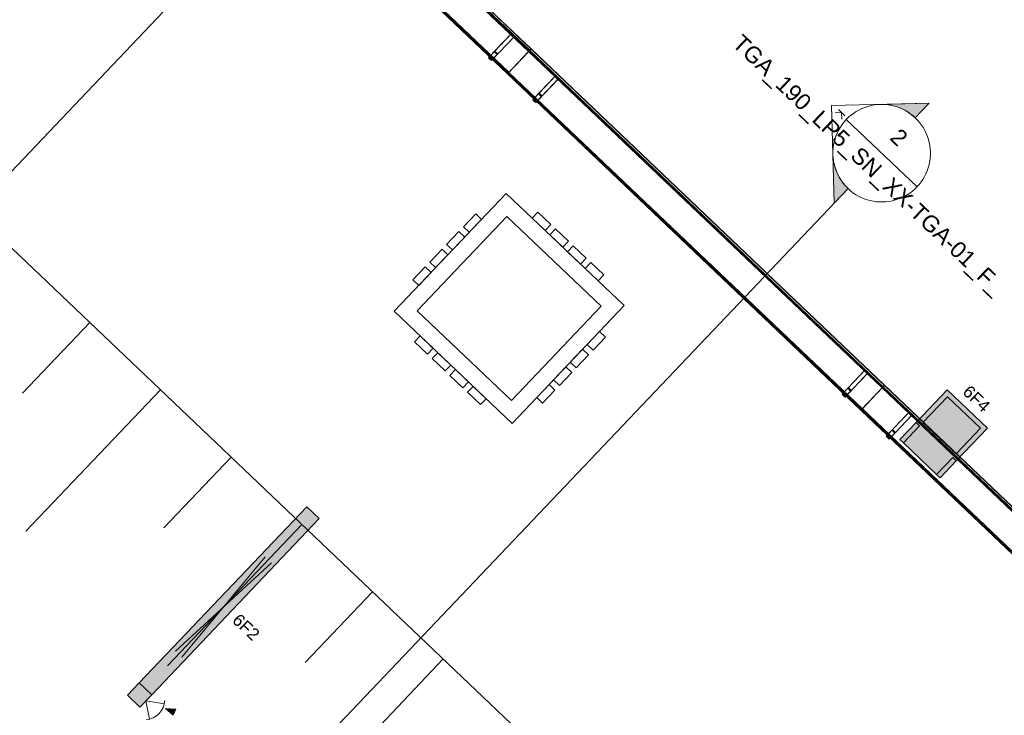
# Model space of a CAD drawing. Header units: metres. Extents: x 32343132.4 to 32343183.8, y 5699224 to 5699274.6.
# Tile 50 of 64: x 32343174.1 to 32343180.2, y 5699243.7 to 5699247.9. Entities that reach past the tile are written whole.
import ezdxf

# ---------------------------------------------------------------- set-up
doc = ezdxf.new("R2010")
doc.units = ezdxf.units.M
for name, color, linetype, lineweight in [('0-1', 7, 'Continuous', 5), ('A-ANNO-NOTE-1', 7, 'Continuous', 5), ('A-ANNO-NOTE-3', 7, 'Continuous', 9), ('A-DETL-GENF', 7, 'Continuous', 18), ('A-DETL-GENF-2', 7, 'Continuous', 50), ('E-LITE-EQPM', 7, 'Continuous', 50), ('E-LITE-EQPM-IDEN', 7, 'Continuous', 9), ('G-ANNO-SYMB-1', 7, 'Continuous', 9)]:
    doc.layers.add(name, color=color, linetype=linetype, lineweight=lineweight)
for name, color, linetype, lineweight, true_color in [('A-DETL-1', 254, 'Continuous', 18, 0xbebebe), ('A-DETL-GENF-3', 2, 'Continuous', 50, 0xffff00), ('A-DETL-GENF-4', 9, 'Continuous', 50, 0x808080), ('A-GENM-1', 7, 'Continuous', 5, 0xcccccc), ('A-MASS-1', 7, 'Continuous', 5, 0xcccccc), ('E-POWR-CNDT-1', 4, 'Continuous', 35, 0x00ffff)]:
    doc.layers.add(name, color=color, linetype=linetype, lineweight=lineweight, true_color=true_color)
doc.styles.add('Arial', font='arial.ttf', dxfattribs={"height": 0.075})
doc.styles.add('Arial_3', font='arial.ttf', dxfattribs={"height": 0.1})

# ---------------------------------------------------------------- blocks, each defined once
blk = doc.blocks.new('construction-roof-accessories--rheinzink-rzk010046 - construction-roof-accessories--rheinzink-rzk010046-3213829-TGA_190_LP5_GR_EG-TGA-01_G_')
at = {"layer": 'A-GENM-1'}
for p, q in [((1.493, 0.1143), (-1.507, 0.1143)), ((-1.507, 0.1143), (-1.507, -0.0751)), ((1.493, 0.1133), (-1.507, 0.1133)), ((-1.507, -0.0741), (-1.507, 0.1133)), ((-1.507, 0.111), (-1.507, 0.1077)), ((-1.507, 0.111), (1.493, 0.111)), ((-1.507, 0.1085), (-1.507, 0.1101)), ((-1.507, 0.1101), (1.493, 0.1101)), ((-1.507, 0.1085), (-1.507, 0.1027)), ((-1.507, 0.1019), (-1.507, 0.1077)), ((-1.507, 0.1027), (-1.507, 0.1019)), ((-1.507, 0.1027), (1.493, 0.1027)), ((-1.507, 0.1019), (1.493, 0.1019)), ((1.493, -0.0751), (1.493, 0.1143)), ((1.493, 0.1133), (1.493, -0.0741)), ((1.493, 0.1077), (1.493, 0.111)), ((1.493, 0.1101), (1.493, 0.1085)), ((1.493, 0.1027), (1.493, 0.1085)), ((1.493, 0.1077), (1.493, 0.1019)), ((1.493, 0.1019), (1.493, 0.1027)), ((-1.507, -0.0741), (1.493, -0.0741)), ((-1.507, -0.0742), (-1.507, -0.0741)), ((-1.507, -0.0741), (1.493, -0.0741)), ((-1.507, -0.0741), (1.493, -0.0741)), ((-1.507, -0.0742), (-1.507, -0.0969)), ((-1.507, -0.0751), (1.493, -0.0751)), ((-1.507, -0.096), (-1.507, -0.0751)), ((1.493, -0.0751), (-1.507, -0.0751)), ((-1.507, -0.0751), (1.493, -0.0751)), ((1.493, -0.0809), (-1.507, -0.0809)), ((-1.507, -0.0809), (-1.507, -0.0826)), ((-1.507, -0.084), (-1.507, -0.081)), ((-1.507, -0.081), (1.493, -0.081)), ((1.493, -0.0818), (-1.507, -0.0818)), ((-1.507, -0.0829), (-1.507, -0.0818)), ((-1.507, -0.0819), (-1.507, -0.0848)), ((-1.507, -0.0819), (1.493, -0.0819)), ((-1.507, -0.0848), (-1.507, -0.084)), ((-1.507, -0.084), (1.493, -0.084)), ((-1.507, -0.0848), (1.493, -0.0848)), ((-1.507, -0.096), (1.493, -0.096)), ((-1.507, -0.0969), (1.493, -0.0969)), ((1.493, -0.0741), (1.493, -0.0742)), ((1.493, -0.0969), (1.493, -0.0742)), ((1.493, -0.0751), (1.493, -0.096)), ((1.493, -0.0826), (1.493, -0.0809)), ((1.493, -0.081), (1.493, -0.084)), ((1.493, -0.0818), (1.493, -0.0829)), ((1.493, -0.0848), (1.493, -0.0819)), ((1.493, -0.084), (1.493, -0.0848))]:
    blk.add_line(p, q, dxfattribs=at)
blk = doc.blocks.new('construction-roof-accessories--rheinzink-rzk010047 - construction-roof-accessories--rheinzink-rzk010047-3217442-TGA_190_LP5_GR_EG-TGA-01_G_')
at = {"layer": 'A-GENM-1'}
for p, q in [((-0.0129, 0.0759), (-0.0129, 0.0826)), ((-0.0129, 0.0826), (-0.0129, -0.1245)), ((-0.0129, 0.0826), (0.0129, 0.0826)), ((-0.0129, 0.0826), (0.0129, 0.0826)), ((0.0129, 0.0759), (-0.0129, 0.0759)), ((-0.0129, -0.1161), (-0.0129, 0.0759)), ((0.0129, 0.0759), (-0.0129, 0.0759)), ((-0.0125, 0.0822), (-0.0125, 0.0322)), ((-0.0125, 0.0322), (-0.0125, 0.0822)), ((-0.0125, 0.0822), (-0.0125, 0.0763)), ((-0.0125, 0.0263), (-0.0125, 0.0822)), ((0.0125, 0.0822), (-0.0125, 0.0822)), ((-0.0125, 0.0822), (0.0125, 0.0822)), ((-0.0125, 0.0822), (0.0125, 0.0822)), ((-0.0125, 0.0822), (0.0125, 0.0822)), ((-0.0125, 0.0763), (-0.0125, 0.0263)), ((0.0125, 0.0763), (-0.0125, 0.0763)), ((-0.0125, 0.0763), (0.0125, 0.0763)), ((-0.0105, 0.0749), (-0.0105, 0.0759)), ((-0.0105, 0.0759), (-0.0105, 0.0757)), ((-0.0105, 0.0759), (0.0105, 0.0759)), ((-0.0105, 0.0759), (0.0105, 0.0759)), ((0.0105, 0.0759), (-0.0105, 0.0759)), ((0.0105, 0.0759), (-0.0105, 0.0759)), ((-0.0105, 0.0749), (-0.0105, 0.0759)), ((-0.0105, 0.0759), (-0.0105, 0.0749)), ((-0.0105, 0.0757), (-0.0105, 0.0754)), ((-0.0105, 0.0757), (0.0105, 0.0757)), ((-0.0105, 0.0754), (-0.0105, 0.0744)), ((-0.0105, 0.0754), (0.0105, 0.0754)), ((-0.0105, 0.0754), (0.0105, 0.0754)), ((-0.0105, 0.0752), (-0.0105, 0.0754)), ((-0.0105, 0.0754), (-0.0105, 0.0744)), ((-0.0105, 0.0742), (-0.0105, 0.0752)), ((-0.0105, 0.0744), (-0.0105, 0.0749)), ((-0.0105, 0.0749), (0.0105, 0.0749)), ((-0.0105, 0.0749), (0.0105, 0.0749)), ((-0.0105, 0.0749), (0.0105, 0.0749)), ((-0.0105, 0.0749), (0.0105, 0.0749)), ((0.0105, 0.0744), (-0.0105, 0.0744)), ((-0.0105, 0.0744), (-0.0105, 0.0742)), ((0.0105, 0.0744), (-0.0105, 0.0744)), ((0, 0.0826), (-0.0045, 0.0826)), ((0, 0.0746), (-0.0045, 0.0746)), ((-0.0033, 0.0826), (-0.0033, 0.0746)), ((-0.0033, 0.0826), (0, 0.0826)), ((0, 0.0746), (-0.0033, 0.0746)), ((0, 0.0826), (0.0033, 0.0826)), ((0.0045, 0.0826), (0, 0.0826)), ((0.0033, 0.0746), (0, 0.0746)), ((0.0045, 0.0746), (0, 0.0746)), ((0.0033, 0.0746), (0.0033, 0.0826)), ((0.0105, 0.0757), (0.0105, 0.0759)), ((0.0105, 0.0759), (0.0105, 0.0749)), ((0.0105, 0.0759), (0.0105, 0.0749)), ((0.0105, 0.0759), (0.0105, 0.0749)), ((0.0105, 0.0754), (0.0105, 0.0757)), ((0.0105, 0.0744), (0.0105, 0.0754)), ((0.0105, 0.0754), (0.0105, 0.0752)), ((0.0105, 0.0744), (0.0105, 0.0754)), ((0.0105, 0.0742), (0.0105, 0.0752)), ((0.0105, 0.0749), (0.0105, 0.0744)), ((0.0105, 0.0742), (0.0105, 0.0744)), ((0.0125, 0.0822), (0.0125, 0.0263)), ((0.0125, 0.0763), (0.0125, 0.0822)), ((0.0125, 0.0822), (0.0125, 0.0322)), ((0.0125, 0.0322), (0.0125, 0.0822)), ((0.0125, 0.0263), (0.0125, 0.0763)), ((0.0129, -0.1245), (0.0129, 0.0826)), ((0.0129, 0.0826), (0.0129, 0.0759)), ((0.0129, 0.0759), (0.0129, -0.1161)), ((-0.0125, 0.0322), (0.0125, 0.0322)), ((-0.0125, 0.0322), (0.0125, 0.0322)), ((-0.0125, 0.0263), (0.0125, 0.0263)), ((-0.0125, 0.0263), (0.0125, 0.0263)), ((-0.0129, -0.1245), (-0.0129, -0.1161)), ((-0.0129, -0.1161), (0.0129, -0.1161)), ((0.0129, -0.1161), (0.0129, -0.1245)), ((-0.0129, -0.1245), (0.0129, -0.1245))]:
    blk.add_line(p, q, dxfattribs=at)
at = {"layer": 'A-GENM-1', "flags": 128}
for points in [[(-0.0045, 0.0826), (-0.0043, 0.0828), (-0.0041, 0.083), (-0.0039, 0.0831), (-0.0037, 0.0833), (-0.0035, 0.0834), (-0.0032, 0.0836), (-0.003, 0.0837), (-0.0028, 0.0838), (-0.0025, 0.0839), (-0.0023, 0.084), (-0.002, 0.0841), (-0.0018, 0.0842), (-0.0015, 0.0843), (-0.0012, 0.0843), (-0.001, 0.0844), (-0.0007, 0.0844), (-0.0005, 0.0845), (-0.0002, 0.0845), (0, 0.0845)], [(-0.004, 0.074), (-0.004, 0.074), (-0.004, 0.074), (-0.0041, 0.074), (-0.0041, 0.074), (-0.0041, 0.074), (-0.0041, 0.074), (-0.0041, 0.074), (-0.0042, 0.074), (-0.0042, 0.074), (-0.0042, 0.074), (-0.0042, 0.074), (-0.0042, 0.074), (-0.0043, 0.074), (-0.0043, 0.074), (-0.0043, 0.074), (-0.0043, 0.0741), (-0.0043, 0.0741), (-0.0043, 0.0741), (-0.0044, 0.0741), (-0.0044, 0.0741), (-0.0044, 0.0741), (-0.0044, 0.0741), (-0.0044, 0.0742), (-0.0044, 0.0742), (-0.0044, 0.0742), (-0.0044, 0.0742), (-0.0045, 0.0742), (-0.0045, 0.0743), (-0.0045, 0.0743), (-0.0045, 0.0743), (-0.0045, 0.0743), (-0.0045, 0.0743), (-0.0045, 0.0744), (-0.0045, 0.0744), (-0.0045, 0.0744), (-0.0045, 0.0744), (-0.0045, 0.0744), (-0.0045, 0.0745), (-0.0045, 0.0745), (-0.0045, 0.0745), (-0.0045, 0.0745), (-0.0045, 0.0745), (-0.0045, 0.0746), (-0.0045, 0.0746)], [(0, 0.074), (-0.0002, 0.074), (-0.0003, 0.074), (-0.0005, 0.074), (-0.0006, 0.074), (-0.0008, 0.074), (-0.0009, 0.074), (-0.0011, 0.074), (-0.0013, 0.074), (-0.0014, 0.074), (-0.0016, 0.074), (-0.0017, 0.074), (-0.0018, 0.074), (-0.002, 0.074), (-0.0021, 0.074), (-0.0023, 0.074), (-0.0024, 0.074), (-0.0025, 0.074), (-0.0026, 0.074), (-0.0027, 0.074), (-0.0029, 0.074), (-0.003, 0.074), (-0.0031, 0.074), (-0.0032, 0.074), (-0.0033, 0.074), (-0.0034, 0.074), (-0.0034, 0.074), (-0.0035, 0.074), (-0.0036, 0.074), (-0.0037, 0.074), (-0.0037, 0.074), (-0.0038, 0.074), (-0.0038, 0.074), (-0.0039, 0.074), (-0.0039, 0.074), (-0.0039, 0.074), (-0.004, 0.074), (-0.004, 0.074), (-0.004, 0.074), (-0.004, 0.074)], [(-0.004, 0.074), (-0.004, 0.074), (-0.004, 0.074), (-0.004, 0.074), (-0.0039, 0.074), (-0.0039, 0.074), (-0.0039, 0.074), (-0.0038, 0.074), (-0.0038, 0.074), (-0.0037, 0.074), (-0.0037, 0.074), (-0.0036, 0.074), (-0.0035, 0.074), (-0.0035, 0.074), (-0.0034, 0.074), (-0.0033, 0.074), (-0.0032, 0.074), (-0.0031, 0.074), (-0.003, 0.074), (-0.0029, 0.074), (-0.0028, 0.074), (-0.0027, 0.074), (-0.0025, 0.074), (-0.0024, 0.074), (-0.0023, 0.074), (-0.0022, 0.074), (-0.002, 0.074), (-0.0019, 0.074), (-0.0017, 0.074), (-0.0016, 0.074), (-0.0014, 0.074), (-0.0013, 0.074), (-0.0011, 0.074), (-0.001, 0.074), (-0.0008, 0.074), (-0.0007, 0.074), (-0.0005, 0.074), (-0.0004, 0.074), (-0.0002, 0.074), (0, 0.074), (0, 0.074)], [(0, 0.0845), (0.0003, 0.0845), (0.0005, 0.0845), (0.0008, 0.0844), (0.0011, 0.0844), (0.0013, 0.0843), (0.0016, 0.0843), (0.0018, 0.0842), (0.0021, 0.0841), (0.0023, 0.084), (0.0026, 0.0839), (0.0028, 0.0838), (0.0031, 0.0837), (0.0033, 0.0835), (0.0035, 0.0834), (0.0038, 0.0833), (0.004, 0.0831), (0.0042, 0.0829), (0.0044, 0.0827), (0.0045, 0.0826)], [(0, 0.074), (0.0002, 0.074), (0.0003, 0.074), (0.0005, 0.074), (0.0006, 0.074), (0.0008, 0.074), (0.0009, 0.074), (0.0011, 0.074), (0.0013, 0.074), (0.0014, 0.074), (0.0016, 0.074), (0.0017, 0.074), (0.0018, 0.074), (0.002, 0.074), (0.0021, 0.074), (0.0023, 0.074), (0.0024, 0.074), (0.0025, 0.074), (0.0026, 0.074), (0.0027, 0.074), (0.0029, 0.074), (0.003, 0.074), (0.0031, 0.074), (0.0032, 0.074), (0.0033, 0.074), (0.0034, 0.074), (0.0034, 0.074), (0.0035, 0.074), (0.0036, 0.074), (0.0037, 0.074), (0.0037, 0.074), (0.0038, 0.074), (0.0038, 0.074), (0.0039, 0.074), (0.0039, 0.074), (0.0039, 0.074), (0.004, 0.074), (0.004, 0.074), (0.004, 0.074), (0.004, 0.074)], [(0.004, 0.074), (0.004, 0.074), (0.004, 0.074), (0.004, 0.074), (0.0039, 0.074), (0.0039, 0.074), (0.0039, 0.074), (0.0038, 0.074), (0.0038, 0.074), (0.0037, 0.074), (0.0037, 0.074), (0.0036, 0.074), (0.0035, 0.074), (0.0035, 0.074), (0.0034, 0.074), (0.0033, 0.074), (0.0032, 0.074), (0.0031, 0.074), (0.003, 0.074), (0.0029, 0.074), (0.0028, 0.074), (0.0027, 0.074), (0.0025, 0.074), (0.0024, 0.074), (0.0023, 0.074), (0.0022, 0.074), (0.002, 0.074), (0.0019, 0.074), (0.0017, 0.074), (0.0016, 0.074), (0.0014, 0.074), (0.0013, 0.074), (0.0011, 0.074), (0.001, 0.074), (0.0008, 0.074), (0.0007, 0.074), (0.0005, 0.074), (0.0004, 0.074), (0.0002, 0.074), (0, 0.074), (0, 0.074)], [(0.0045, 0.0746), (0.0045, 0.0746), (0.0045, 0.0745), (0.0045, 0.0745), (0.0045, 0.0745), (0.0045, 0.0745), (0.0045, 0.0745), (0.0045, 0.0744), (0.0045, 0.0744), (0.0045, 0.0744), (0.0045, 0.0744), (0.0045, 0.0743), (0.0045, 0.0743), (0.0045, 0.0743), (0.0045, 0.0743), (0.0045, 0.0743), (0.0045, 0.0742), (0.0045, 0.0742), (0.0044, 0.0742), (0.0044, 0.0742), (0.0044, 0.0742), (0.0044, 0.0742), (0.0044, 0.0741), (0.0044, 0.0741), (0.0044, 0.0741), (0.0044, 0.0741), (0.0043, 0.0741), (0.0043, 0.0741), (0.0043, 0.0741), (0.0043, 0.074), (0.0043, 0.074), (0.0042, 0.074), (0.0042, 0.074), (0.0042, 0.074), (0.0042, 0.074), (0.0042, 0.074), (0.0042, 0.074), (0.0041, 0.074), (0.0041, 0.074), (0.0041, 0.074), (0.0041, 0.074), (0.004, 0.074), (0.004, 0.074), (0.004, 0.074), (0.004, 0.074)]]:
    blk.add_lwpolyline(points, dxfattribs=at)
at = {"layer": 'A-GENM-1'}
for centre in [(0, 0.0786), (0, 0.0776)]:
    blk.add_ellipse(centre, major_axis=(-0.0271, 0), ratio=0.13736, start_param=1.173287, end_param=1.968306, dxfattribs=at)
blk = doc.blocks.new('Aushub1 - Aushub-3534796-TGA_190_LP5_GR_EG-TGA-01_G_')
at = {"layer": 'A-MASS-1'}
for p, q in [((96.6441, -3.2816), (97.0577, -2.8469)), ((96.6652, -4.1299), (97.4924, -3.2605)), ((97.5135, -4.1088), (97.9271, -3.6741)), ((97.5346, -4.957), (98.3617, -4.0876)), ((98.3829, -4.9359), (98.7964, -4.5012)), ((98.404, -5.7842), (99.2311, -4.9148))]:
    blk.add_line(p, q, dxfattribs=at)
blk = doc.blocks.new('ARC_190_LPX_FM_Stellplätze_rvt-1-TGA_190_LP5_GR_EG-TGA-01_G_')
at = {"layer": 'A-MASS-1'}
for p, q in [((32343147.043, 5699272.2671), (32343181.5291, 5699239.4576)), ((32343147.043, 5699272.2667), (32343181.5287, 5699239.4576))]:
    blk.add_line(p, q, dxfattribs=at)
at = {"layer": 'A-GENM-1'}
for name, p, rotation in [('construction-roof-accessories--rheinzink-rzk010046 - construction-roof-accessories--rheinzink-rzk010046-3213829-TGA_190_LP5_GR_EG-TGA-01_G_', (32343176.1292, 5699248.7256), 136.4272566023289), ('construction-roof-accessories--rheinzink-rzk010047 - construction-roof-accessories--rheinzink-rzk010047-3217442-TGA_190_LP5_GR_EG-TGA-01_G_', (32343177.0921, 5699247.7537), 136.4272566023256), ('construction-roof-accessories--rheinzink-rzk010046 - construction-roof-accessories--rheinzink-rzk010046-3213829-TGA_190_LP5_GR_EG-TGA-01_G_', (32343178.3027, 5699246.6577), 136.4272566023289), ('construction-roof-accessories--rheinzink-rzk010047 - construction-roof-accessories--rheinzink-rzk010047-3217442-TGA_190_LP5_GR_EG-TGA-01_G_', (32343177.3638, 5699247.4953), 136.4272566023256), ('construction-roof-accessories--rheinzink-rzk010047 - construction-roof-accessories--rheinzink-rzk010047-3217442-TGA_190_LP5_GR_EG-TGA-01_G_', (32343179.2656, 5699245.6859), 136.4272566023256), ('construction-roof-accessories--rheinzink-rzk010046 - construction-roof-accessories--rheinzink-rzk010046-3213829-TGA_190_LP5_GR_EG-TGA-01_G_', (32343180.4762, 5699244.5899), 136.4272566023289), ('construction-roof-accessories--rheinzink-rzk010047 - construction-roof-accessories--rheinzink-rzk010047-3217442-TGA_190_LP5_GR_EG-TGA-01_G_', (32343179.5373, 5699245.4274), 136.4272566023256)]:
    blk.add_blockref(name, p, dxfattribs=dict(at, rotation=rotation))
at = {"layer": 'A-MASS-1'}
blk.add_blockref('Aushub1 - Aushub-3534796-TGA_190_LP5_GR_EG-TGA-01_G_', (32343077.5163, 5699248.9216), dxfattribs=at)
blk = doc.blocks.new('Regiolux Parsa - PSO _ 1500 ETS9 - 2400lm _ 4000K - Feuchtraumleuchte - Bewegungsmelder-V1-TGA_190_LP5_GR_EG-TGA-01_G_')
at = {"layer": 'A-DETL-GENF-2'}
blk.add_hatch(color=256, dxfattribs=at).paths.add_polyline_path([(0.8, 0.0525), (0.695, 0.0525), (0.695, -0.0525), (0.8, -0.0525)])
at = {"layer": 'A-DETL-GENF-3'}
blk.add_hatch(color=256, dxfattribs=at).paths.add_polyline_path([(0.695, 0.0525), (-0.8, 0.0525), (-0.8, -0.0525), (0.695, -0.0525)])
at = {"layer": 'A-DETL-GENF'}
for p, q in [((-0.8, -0.0525), (-0.8, 0.0525)), ((-0.8, 0.0525), (0.695, 0.0525)), ((-0.4, -0.0262), (0.4, 0.0262)), ((0.4, -0.0262), (-0.4, 0.0262)), ((0.695, -0.0525), (0.695, 0.0525)), ((0.695, 0.0525), (0.8, 0.0525)), ((0.695, 0.0525), (0.695, -0.0525)), ((0.8, 0.0525), (0.8, -0.0525)), ((0.695, -0.0525), (-0.8, -0.0525)), ((0.8, -0.0525), (0.695, -0.0525))]:
    blk.add_line(p, q, dxfattribs=at)
blk = doc.blocks.new('LnPlus 40-AB7L-LR_18000-730 12G1 - Type catalog-V3-TGA_190_LP5_GR_EG-TGA-01_G_')
at = {"layer": 'A-DETL-GENF-3'}
blk.add_hatch(color=256, dxfattribs=at).paths.add_polyline_path([(0.1406, -0.02), (0.1406, 0.198), (-0.1406, 0.198), (-0.1406, -0.02)])
at = {"layer": 'A-DETL-GENF-4'}
h = blk.add_hatch(color=256, dxfattribs=at)
h.paths.add_polyline_path([(0.1406, -0.1944), (0.1406, -0.05), (0.1703, -0.05), (0.1703, 0.2276), (-0.1703, 0.2276), (-0.1703, -0.05), (-0.1406, -0.05), (-0.1406, -0.1944)])
h.paths.add_polyline_path([(-0.1406, -0.02), (-0.1406, 0.198), (0.1406, 0.198), (0.1406, -0.02)])
at = {"layer": 'E-LITE-EQPM'}
h = blk.add_hatch(color=256, dxfattribs=at)
h.paths.add_polyline_path([(0.1703, -0.1944), (0.1703, -0.05), (0.1406, -0.05), (0.1406, -0.1944)])
h.paths.add_polyline_path([(-0.1406, -0.1944), (-0.1406, -0.05), (-0.1703, -0.05), (-0.1703, -0.1944)])
at = {"layer": 'A-DETL-GENF'}
for p, q in [((0.1703, 0.2276), (-0.1703, 0.2276)), ((-0.1703, 0.2276), (-0.1703, -0.05)), ((0.1406, 0.198), (-0.1406, 0.198)), ((-0.1406, 0.198), (-0.1406, -0.02)), ((-0.1406, -0.02), (-0.1406, 0.198)), ((-0.1406, 0.198), (0.1406, 0.198)), ((0.1406, -0.02), (0.1406, 0.198)), ((0.1406, 0.198), (0.1406, -0.02)), ((0.1703, -0.05), (0.1703, 0.2276)), ((-0.1406, -0.05), (-0.1703, -0.05)), ((-0.1703, -0.05), (-0.1703, -0.1944)), ((-0.1703, -0.05), (-0.1406, -0.05)), ((-0.1406, -0.02), (0.1406, -0.02)), ((0.1406, -0.02), (-0.1406, -0.02)), ((-0.1406, -0.1944), (-0.1406, -0.05)), ((-0.1406, -0.05), (-0.1406, -0.1944)), ((0.1703, -0.05), (0.1406, -0.05)), ((0.1406, -0.05), (0.1406, -0.1944)), ((0.1406, -0.1944), (0.1406, -0.05)), ((0.1406, -0.05), (0.1703, -0.05)), ((0.1703, -0.1944), (0.1703, -0.05)), ((-0.1703, -0.1944), (-0.1406, -0.1944)), ((-0.1406, -0.1944), (0.1406, -0.1944)), ((0.1406, -0.1944), (0.1703, -0.1944))]:
    blk.add_line(p, q, dxfattribs=at)
blk = doc.blocks.new('Leerrohrschacht - Leerrohrschacht-7624407-TGA_190_LP5_GR_EG-TGA-01_G_')
at = {"layer": 'E-POWR-CNDT-1'}
for p, q in [((-0.2798, 0.55), (-0.2798, 0.5)), ((-0.1698, 0.55), (-0.2798, 0.55)), ((-0.1698, 0.55), (-0.2798, 0.55)), ((-0.1698, 0.5), (-0.1698, 0.55)), ((-0.1298, 0.55), (-0.1298, 0.5)), ((-0.0198, 0.55), (-0.1298, 0.55)), ((-0.0198, 0.55), (-0.1298, 0.55)), ((-0.0198, 0.5), (-0.0198, 0.55)), ((0.0202, 0.55), (0.0202, 0.5)), ((0.1302, 0.55), (0.0202, 0.55)), ((0.1302, 0.55), (0.0202, 0.55)), ((0.1302, 0.5), (0.1302, 0.55)), ((0.1702, 0.55), (0.1702, 0.5)), ((0.2802, 0.55), (0.1702, 0.55)), ((0.2802, 0.55), (0.1702, 0.55)), ((0.2802, 0.5), (0.2802, 0.55)), ((0.5, 0.5), (-0.5, 0.5)), ((-0.5, 0.5), (-0.5, -0.5)), ((-0.5, -0.5), (-0.5, 0.5)), ((-0.5, 0.5), (0.5, 0.5)), ((-0.2798, 0.5), (-0.1698, 0.5)), ((-0.2798, 0.5), (-0.1698, 0.5)), ((-0.1298, 0.5), (-0.0198, 0.5)), ((-0.1298, 0.5), (-0.0198, 0.5)), ((0.0202, 0.5), (0.1302, 0.5)), ((0.0202, 0.5), (0.1302, 0.5)), ((0.1702, 0.5), (0.2802, 0.5)), ((0.1702, 0.5), (0.2802, 0.5)), ((0.5, -0.5), (0.5, 0.5)), ((0.5, 0.5), (0.5, -0.5)), ((-0.4, 0.4), (0.4, 0.4)), ((-0.4, -0.4), (-0.4, 0.4)), ((0.4, 0.4), (-0.4, 0.4)), ((-0.4, 0.4), (-0.4, -0.4)), ((0.4, 0.4), (0.4, -0.4)), ((0.4, -0.4), (0.4, 0.4)), ((-0.5, 0.2799), (-0.55, 0.2799)), ((-0.55, 0.2799), (-0.55, 0.1699)), ((-0.55, 0.2799), (-0.55, 0.1699)), ((-0.5, 0.1699), (-0.5, 0.2799)), ((-0.5, 0.1699), (-0.5, 0.2799)), ((0.55, 0.2799), (0.5, 0.2799)), ((0.5, 0.2799), (0.5, 0.1699)), ((0.5, 0.2799), (0.5, 0.1699)), ((0.55, 0.1699), (0.55, 0.2799)), ((0.55, 0.1699), (0.55, 0.2799)), ((-0.55, 0.1699), (-0.5, 0.1699)), ((-0.5, 0.1299), (-0.55, 0.1299)), ((-0.55, 0.1299), (-0.55, 0.0199)), ((-0.55, 0.1299), (-0.55, 0.0199)), ((-0.5, 0.0199), (-0.5, 0.1299)), ((-0.5, 0.0199), (-0.5, 0.1299)), ((0.5, 0.1699), (0.55, 0.1699)), ((0.55, 0.1299), (0.5, 0.1299)), ((0.5, 0.1299), (0.5, 0.0199)), ((0.5, 0.1299), (0.5, 0.0199)), ((0.55, 0.0199), (0.55, 0.1299)), ((0.55, 0.0199), (0.55, 0.1299)), ((-0.55, 0.0199), (-0.5, 0.0199)), ((0.5, 0.0199), (0.55, 0.0199)), ((-0.5, -0.0201), (-0.55, -0.0201)), ((-0.55, -0.0201), (-0.55, -0.1301)), ((-0.55, -0.0201), (-0.55, -0.1301)), ((-0.5, -0.1301), (-0.5, -0.0201)), ((-0.5, -0.1301), (-0.5, -0.0201)), ((0.55, -0.0201), (0.5, -0.0201)), ((0.5, -0.0201), (0.5, -0.1301)), ((0.5, -0.0201), (0.5, -0.1301)), ((0.55, -0.1301), (0.55, -0.0201)), ((0.55, -0.1301), (0.55, -0.0201)), ((-0.55, -0.1301), (-0.5, -0.1301)), ((-0.5, -0.1701), (-0.55, -0.1701)), ((-0.55, -0.1701), (-0.55, -0.2801)), ((-0.55, -0.1701), (-0.55, -0.2801)), ((-0.5, -0.2801), (-0.5, -0.1701)), ((-0.5, -0.2801), (-0.5, -0.1701)), ((0.5, -0.1301), (0.55, -0.1301)), ((0.55, -0.1701), (0.5, -0.1701)), ((0.5, -0.1701), (0.5, -0.2801)), ((0.5, -0.1701), (0.5, -0.2801)), ((0.55, -0.2801), (0.55, -0.1701)), ((0.55, -0.2801), (0.55, -0.1701)), ((-0.55, -0.2801), (-0.5, -0.2801)), ((0.5, -0.2801), (0.55, -0.2801)), ((0.4, -0.4), (-0.4, -0.4)), ((-0.4, -0.4), (0.4, -0.4)), ((-0.5, -0.5), (0.5, -0.5)), ((0.5, -0.5), (-0.5, -0.5)), ((-0.2798, -0.5), (-0.2798, -0.55)), ((-0.1698, -0.5), (-0.2798, -0.5)), ((-0.1698, -0.5), (-0.2798, -0.5)), ((-0.1698, -0.55), (-0.1698, -0.5)), ((-0.1298, -0.5), (-0.1298, -0.55)), ((-0.0198, -0.5), (-0.1298, -0.5)), ((-0.0198, -0.5), (-0.1298, -0.5)), ((-0.0198, -0.55), (-0.0198, -0.5)), ((0.0202, -0.5), (0.0202, -0.55)), ((0.1302, -0.5), (0.0202, -0.5)), ((0.1302, -0.5), (0.0202, -0.5)), ((0.1302, -0.55), (0.1302, -0.5)), ((0.1702, -0.5), (0.1702, -0.55)), ((0.2802, -0.5), (0.1702, -0.5)), ((0.2802, -0.5), (0.1702, -0.5)), ((0.2802, -0.55), (0.2802, -0.5)), ((-0.2798, -0.55), (-0.1698, -0.55)), ((-0.2798, -0.55), (-0.1698, -0.55)), ((-0.1298, -0.55), (-0.0198, -0.55)), ((-0.1298, -0.55), (-0.0198, -0.55)), ((0.0202, -0.55), (0.1302, -0.55)), ((0.0202, -0.55), (0.1302, -0.55)), ((0.1702, -0.55), (0.2802, -0.55)), ((0.1702, -0.55), (0.2802, -0.55))]:
    blk.add_line(p, q, dxfattribs=at)
blk = doc.blocks.new('Schnitt - Schnittbeschriftung - Gefüllt Koordination-1525609-TGA_190_LP5_GR_EG-TGA-01_G_')
at = {"layer": 'G-ANNO-SYMB-1'}
h = blk.add_hatch(color=256, dxfattribs=at)
edge = h.paths.add_edge_path()
edge.add_line((-0.01449, 0), (-0.01024, 0.00424))
edge.add_ellipse((-0.006, 0), major_axis=(0, 0.006), ratio=0.999999, start_angle=45, end_angle=90)
edge.add_line((-0.012, 0), (-0.01449, 0))
h = blk.add_hatch(color=256, dxfattribs=at)
edge = h.paths.add_edge_path()
edge.add_line((0.00249, 0), (0, 0))
edge.add_ellipse((-0.006, 0), major_axis=(0.006, 0), ratio=1, start_angle=0, end_angle=45)
edge.add_line((-0.00176, 0.00424), (0.00249, 0))
for p, q in [((-0.006, 0.00849), (-0.01449, 0)), ((-0.006, 0.00849), (0.00249, 0)), ((-0.00622, 0.007), (-0.00566, 0.00756)), ((-0.00622, 0.00756), (-0.00622, 0.00645)), ((-0.00622, 0.007), (-0.00566, 0.00644)), ((-0.01024, 0.00424), (-0.01449, 0)), ((0.00249, 0), (-0.00176, 0.00424)), ((-0.012, 0), (-0.01449, 0)), ((-0.01449, 0), (-0.012, 0)), ((0, 0), (0.00249, 0)), ((0, 0), (0.00249, 0))]:
    blk.add_line(p, q, dxfattribs=at)
for major_axis, ratio, start_param, end_param in [((0.006, 0), 1, 0, 3.141593), ((0, 0.006), 0.999999, 0.785398, 1.570796), ((0.006, 0), 1, 0, 0.785398), ((0, 0.006), 0.999999, 1.570796, 4.712389)]:
    blk.add_ellipse((-0.006, 0), major_axis=major_axis, ratio=ratio, start_param=start_param, end_param=end_param, dxfattribs=at)

msp = doc.modelspace()

# ---------------------------------------------------------------- hatches: boundary and pattern name
at = {"layer": 'A-ANNO-NOTE-1'}
msp.add_hatch(color=256, dxfattribs=at).paths.add_polyline_path([(32343175.0404, 5699243.7033), (32343175.0857, 5699243.6607), (32343175.1025, 5699243.6991)])

# ---------------------------------------------------------------- linework, layer by layer
at = {"layer": 'A-ANNO-NOTE-3'}
for p, q in [((32343174.9185, 5699243.7492), (32343174.9419, 5699243.6361)), ((32343174.9185, 5699243.7492), (32343175.0326, 5699243.7315)), ((32343175.1025, 5699243.6991), (32343175.0404, 5699243.7033)), ((32343175.0404, 5699243.7033), (32343175.0857, 5699243.6607)), ((32343175.0857, 5699243.6607), (32343175.1025, 5699243.6991))]:
    msp.add_line(p, q, dxfattribs=at)
msp.add_ellipse((32343174.9046, 5699243.7624), major_axis=(-0.0581, 0.1181), ratio=1, start_param=2.813709, end_param=4.175065, dxfattribs=at)
at = {"layer": 'A-DETL-1'}
msp.add_line((32343183.8033, 5699241.5578), (32343149.0273, 5699274.643), dxfattribs=at)
at = {"layer": 'G-ANNO-SYMB-1'}
msp.add_line((32343179.2257, 5699247.3228), (32343179.6604, 5699246.9093), dxfattribs=at)

# ---------------------------------------------------------------- block references
at = {"layer": '0-1'}
msp.add_blockref('ARC_190_LPX_FM_Stellplätze_rvt-1-TGA_190_LP5_GR_EG-TGA-01_G_', (0, 0), dxfattribs=at)
at = {"layer": 'E-LITE-EQPM'}
for name, p, rotation in [('LnPlus 40-AB7L-LR_18000-730 12G1 - Type catalog-V3-TGA_190_LP5_GR_EG-TGA-01_G_', (32343179.8126, 5699245.3789), 316.4272566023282), ('Regiolux Parsa - PSO _ 1500 ETS9 - 2400lm _ 4000K - Feuchtraumleuchte - Bewegungsmelder-V1-TGA_190_LP5_GR_EG-TGA-01_G_', (32343175.3957, 5699244.3269), 226.4272566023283)]:
    msp.add_blockref(name, p, dxfattribs=dict(at, rotation=rotation))
at = {"layer": 'E-POWR-CNDT-1', "rotation": 136.4272566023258}
msp.add_blockref('Leerrohrschacht - Leerrohrschacht-7624407-TGA_190_LP5_GR_EG-TGA-01_G_', (32343177.1525, 5699246.1618), dxfattribs=at)
at = {"layer": 'G-ANNO-SYMB-1', "extrusion": (0, 0, -1), "xscale": 49.99999999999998, "yscale": 49.99999999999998, "zscale": 49.99999999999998, "rotation": 313.5727433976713}
msp.add_blockref('Schnitt - Schnittbeschriftung - Gefüllt Koordination-1525609-TGA_190_LP5_GR_EG-TGA-01_G_', (-32343179.2362, 5699246.8987), dxfattribs=at)

# ---------------------------------------------------------------- texts
at = {"layer": 'G-ANNO-SYMB-1', "char_height": 0.1, "attachment_point": 1, "rotation": 316.42726, "style": 'Arial_3'}
for s, insert, width in [('TGA_190_LP5_SN_XX-TGA-01_F_', (32343178.5874, 5699247.8541), 2.761813), ('2', (32343179.5561, 5699247.2768), 0.096202)]:
    msp.add_mtext(s, dxfattribs=dict(at, insert=insert, width=width))

# ---------------------------------------------------------------- next in the draw order: texts
at = {"layer": 'E-LITE-EQPM-IDEN', "char_height": 0.075, "width": 0.224472, "attachment_point": 1, "rotation": 316.42726, "style": 'Arial', "bg_fill": 3, "box_fill_scale": 1.25, "bg_fill_color": 256, "bg_fill_true_color": 13158600, "bg_fill_transparency": 0}
for s, insert in [('6F4', (32343179.9869, 5699245.6964)), ('6F2', (32343175.4958, 5699244.2925))]:
    msp.add_mtext(s, dxfattribs=dict(at, insert=insert))

# ---------------------------------------------------------------- next in the draw order: linework, layer by layer
at = {"layer": 'G-ANNO-SYMB-1'}
for p, q in [((32343176.4831, 5699249.5179), (32343158.5378, 5699230.6555)), ((32343179.2362, 5699246.8987), (32343161.2909, 5699228.0362))]:
    msp.add_line(p, q, dxfattribs=at)

# ---------------------------------------------------------------- next in the draw order: texts
at = {"layer": 'E-LITE-EQPM-IDEN', "insert": (32343179.9869, 5699245.6964), "char_height": 0.075, "width": 0.224472, "attachment_point": 1, "rotation": 316.42726, "style": 'Arial', "bg_fill": 3, "box_fill_scale": 1.25, "bg_fill_color": 256, "bg_fill_true_color": 13158600, "bg_fill_transparency": 0}
msp.add_mtext('6F4', dxfattribs=at)

doc.saveas('drawing.dxf')
